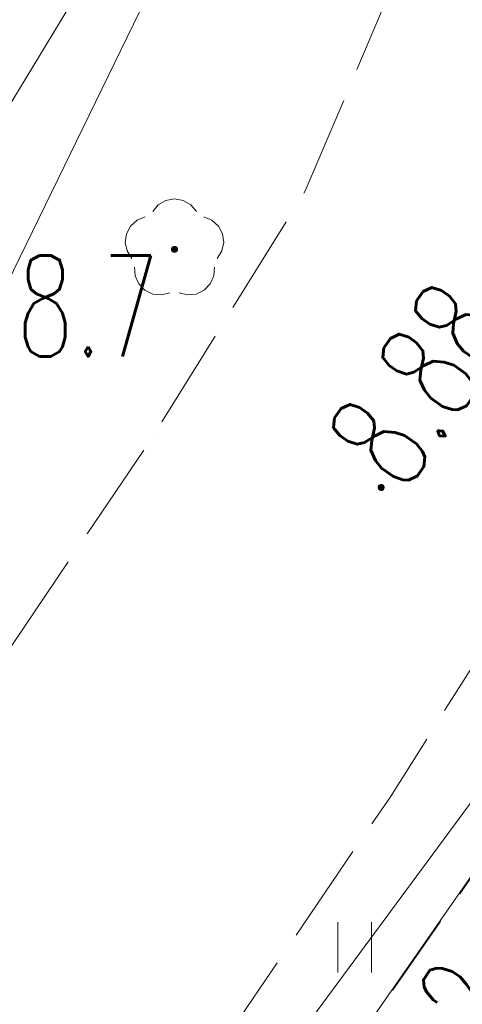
# Model space of a CAD drawing. Header units: millimetres. Extents: x -367306 to 168495, y -187323 to 82034.
# Tile 55 of 170: x 40640 to 47214, y -151441 to -136815. Entities that reach past the tile are written whole.
import ezdxf

# ---------------------------------------------------------------- set-up
doc = ezdxf.new("R2010")
doc.units = ezdxf.units.MM
doc.header["$MEASUREMENT"] = 0
doc.linetypes.add('L_0_05', pattern=[1750, 1250, -500])
doc.linetypes.add('L_0_06', pattern=[2000, 1500, -500])
for name, color, linetype, lineweight in [('Nowe_OTKC_Nr_pióra__9', 7, 'Continuous', 13), ('Nowe_OTKJ_Nr_pióra__8', 7, 'Continuous', 13), ('Nowe_OTKJ_Nr_pióra__9', 7, 'Continuous', 13), ('Nowe_OTRN_O_Nr_pióra__8', 7, 'Continuous', 13), ('Nowe_OTRS_Nr_pióra__7', 7, 'Continuous', 13), ('Nowe_OTRS_Nr_pióra__8', 7, 'Continuous', 13), ('Nowe_OTRS_Nr_pióra__9', 7, 'Continuous', 13), ('Nowe_OTRS_O_Nr_pióra__8', 7, 'Continuous', 13), ('Nowe_OTZL_Nr_pióra__8', 7, 'Continuous', 13), ('Nowe_OTZL_Nr_pióra__9', 7, 'Continuous', 13), ('Nowe_OTZT_Nr_pióra__8', 7, 'Continuous', 13), ('Nowe_OTZT_Nr_pióra__9', 7, 'Continuous', 13), ('Nowe_SUEP_Nr_pióra__9', 7, 'Continuous', 13), ('Nowe_SUKP_Nr_pióra__9', 7, 'Continuous', 13), ('Nowe_SUTP_Nr_pióra__9', 7, 'Continuous', 13), ('Nowe_SUWP_Nr_pióra__9', 7, 'Continuous', 13)]:
    doc.layers.add(name, color=color, linetype=linetype, lineweight=lineweight)
doc.layers.add('Nowe_OTZL_Nr_pióra__94', color=7, linetype='Continuous', lineweight=13, true_color=0xe4ad2c)
doc.styles.add('STYL_AUTOMATYCZNY_3', font='Simplex.shx')

msp = doc.modelspace()

# ---------------------------------------------------------------- hatches: boundary and pattern name
at = {"layer": 'Nowe_OTRS_Nr_pióra__7', "linetype": 'Continuous', "lineweight": 13}
msp.add_hatch(color=7, dxfattribs=at).paths.add_polyline_path([(45964.8, -143762.9), (45966.3, -143774.5), (45970.8, -143785.4), (45978, -143794.7), (45987.3, -143801.9), (45998.1, -143806.4), (46009.8, -143807.9), (46021.4, -143806.4), (46032.3, -143801.9), (46041.6, -143794.7), (46048.8, -143785.4), (46053.3, -143774.5), (46054.8, -143762.9), (46053.3, -143751.2), (46048.8, -143740.4), (46041.6, -143731.1), (46032.3, -143723.9), (46021.4, -143719.4), (46009.8, -143717.9), (45998.1, -143719.4), (45987.3, -143723.9), (45978, -143731.1), (45970.8, -143740.4), (45966.3, -143751.2)])
at = {"layer": 'Nowe_OTZL_Nr_pióra__94', "linetype": 'Continuous', "lineweight": 13, "true_color": 0xe4ad2c}
msp.add_hatch(color=42, dxfattribs=at).paths.add_polyline_path([(42939.2, -140271.5), (42953.1, -140269.3), (42965.6, -140262.9), (42975.6, -140253), (42982, -140240.4), (42984.2, -140226.5), (42982, -140212.6), (42975.6, -140200.1), (42965.6, -140190.1), (42953.1, -140183.7), (42939.2, -140181.5), (42925.3, -140183.7), (42912.7, -140190.1), (42902.8, -140200.1), (42896.4, -140212.6), (42894.2, -140226.5), (42896.4, -140240.4), (42902.8, -140253), (42912.7, -140262.9), (42925.3, -140269.3)])

# ---------------------------------------------------------------- linework, layer by layer
at = {"layer": 'Nowe_OTKC_Nr_pióra__9', "color": 7, "linetype": 'L_0_05', "lineweight": 13, "flags": 128}
msp.add_lwpolyline([(29691.4, -171973.5), (31211.5, -172814.9), (51341.6, -143793), (52142.4, -142155.9), (52906.4, -140593.9), (53486.9, -139407.2), (53771.2, -138732.7), (54607.8, -136747.3), (56471, -132326.2), (60342.8, -123030.6), (61478.3, -120208.2), (61548.6, -120033.3), (61230, -118999.7), (59763.9, -118137.3)], dxfattribs=at)
at = {"layer": 'Nowe_OTKJ_Nr_pióra__8', "color": 7, "linetype": 'Continuous', "lineweight": 13}
for p, q in [((44882, -139357.8), (44882.1, -139357.8)), ((42612.1, -143016.9), (42612.2, -143016.9)), ((46145.3, -148356.4), (46145.3, -148356.4))]:
    msp.add_line(p, q, dxfattribs=at)
at = {"layer": 'Nowe_OTKJ_Nr_pióra__9', "color": 7, "linetype": 'L_0_06', "lineweight": 13, "flags": 128}
msp.add_lwpolyline([(21472.8, -182936.3), (26882.7, -175776), (28540.7, -173581.5), (29691.4, -171973.5), (37465.7, -161109.1), (46145.3, -148356.4), (49972.2, -142287.6), (51641.5, -139022.6), (53138.9, -135757.7), (54527.5, -132715.9), (57342.3, -125022.1), (59763.9, -118137.3), (62318.9, -110873.1), (64720.1, -102390.1), (67644.1, -92101.9), (70126.7, -83617.2), (71230.4, -82306.4), (71874.3, -82536.4), (72338.2, -77200.1), (72304.6, -73825.8), (73717.2, -67166.3), (75064.8, -60878), (76317.6, -57755.4), (77397.9, -53052), (77381.6, -52943), (77241.6, -52403), (78911.6, -42093), (79431.6, -38873), (80221.6, -34063), (81181.6, -27813), (82081.6, -22403), (82421.6, -20413), (82891.6, -18473), (83461.6, -16453), (84951.6, -11803), (87421.6, -4163), (88041.6, -2283), (88671.6, -343), (89391.6, 1647), (92221.6, 8227), (93441.6, 10997), (94021.6, 12247), (97931.6, 20357), (100791.6, 26227), (101921.6, 28457), (103521.6, 31152.6), (96697.7, 32981.9), (95391.6, 30567), (93491.6, 27337), (90361.6, 21997), (89811.6, 21167), (89081.6, 20527), (88161.6, 20167), (87161.6, 20187), (86281.6, 20637), (85621.6, 21407), (85231.6, 22277), (85021.6, 23177), (84401.6, 27727), (83761.6, 32287), (83361.6, 35117), (83368.6, 36520.8), (82801.7, 36698.3), (75439, 38653.3), (75901.6, 36127), (76431.6, 32237), (76931.6, 28187), (78631.6, 15207), (78671.6, 13957), (78451.6, 6997), (78251.6, 2937), (77991.6, 1957), (77531.6, 1027), (77141.6, -3223), (77561.6, -4543), (77401.6, -6673), (76791.6, -11613), (75671.6, -19553), (74091.6, -29323), (72161.6, -41063), (70331.6, -51773), (67307.1, -65408.9), (64955.9, -76300.2), (60888.5, -93538.3), (58023.6, -105195.3), (54440.5, -115996.9), (49439.1, -128605.1), (44882, -139357.8), (42612.1, -143016.9), (35958.2, -152858.9), (27306.8, -165115.4), (15023.6, -181821.2)], close=True, dxfattribs=at)
at = {"layer": 'Nowe_OTRS_Nr_pióra__8', "color": 7, "linetype": 'Continuous', "lineweight": 13}
for p, q in [((45964.8, -143762.9), (45964.8, -143762.9)), ((45966.3, -143751.2), (45966.4, -143751.2)), ((45970.8, -143740.4), (45970.9, -143740.4)), ((45978, -143731.1), (45978, -143731.1)), ((45987.3, -143723.9), (45987.3, -143723.9)), ((45998.1, -143719.4), (45998.2, -143719.4)), ((46009.8, -143717.9), (46009.8, -143717.9)), ((46021.4, -143719.4), (46021.5, -143719.4)), ((46032.3, -143723.9), (46032.3, -143723.9)), ((46041.6, -143731.1), (46041.7, -143731.1)), ((46048.8, -143740.4), (46048.8, -143740.4)), ((46053.3, -143751.2), (46053.3, -143751.2)), ((46054.8, -143762.9), (46054.8, -143762.9)), ((45966.3, -143774.5), (45966.4, -143774.5)), ((45970.8, -143785.4), (45970.9, -143785.4)), ((45978, -143794.7), (45978, -143794.7)), ((45987.3, -143801.9), (45987.3, -143801.9)), ((45998.1, -143806.4), (45998.2, -143806.4)), ((46009.8, -143807.9), (46009.8, -143807.9)), ((46021.4, -143806.4), (46021.5, -143806.4)), ((46032.3, -143801.9), (46032.3, -143801.9)), ((46041.6, -143794.7), (46041.7, -143794.7)), ((46048.8, -143785.4), (46048.8, -143785.4)), ((46053.3, -143774.5), (46053.3, -143774.5))]:
    msp.add_line(p, q, dxfattribs=at)
at = {"layer": 'Nowe_OTRS_Nr_pióra__9', "color": 7, "linetype": 'Continuous', "lineweight": 13, "flags": 128}
msp.add_lwpolyline([(45964.8, -143762.9), (45966.3, -143774.5), (45970.8, -143785.4), (45978, -143794.7), (45987.3, -143801.9), (45998.1, -143806.4), (46009.8, -143807.9), (46021.4, -143806.4), (46032.3, -143801.9), (46041.6, -143794.7), (46048.8, -143785.4), (46053.3, -143774.5), (46054.8, -143762.9), (46053.3, -143751.2), (46048.8, -143740.4), (46041.6, -143731.1), (46032.3, -143723.9), (46021.4, -143719.4), (46009.8, -143717.9), (45998.1, -143719.4), (45987.3, -143723.9), (45978, -143731.1), (45970.8, -143740.4), (45966.3, -143751.2)], close=True, dxfattribs=at)
at = {"layer": 'Nowe_OTZL_Nr_pióra__8', "color": 7, "linetype": 'Continuous', "lineweight": 13}
for p, q in [((42811.2, -139499), (42811.3, -139499)), ((42939.2, -139476.5), (42939.2, -139476.5)), ((43067.2, -139499), (43067.2, -139499)), ((42614.9, -139663.2), (42615, -139663.2)), ((42698.6, -139563.9), (42698.7, -139563.9)), ((43179.8, -139563.9), (43179.8, -139563.9)), ((43263.5, -139663.2), (43263.5, -139663.2)), ((42383.3, -139793), (42383.3, -139793)), ((42503.6, -139744.1), (42503.7, -139744.1)), ((43374.8, -139744.1), (43374.8, -139744.1)), ((43495.1, -139793), (43495.2, -139793)), ((42286.9, -139880), (42286.9, -139880)), ((43591.5, -139880), (43591.6, -139880)), ((42225.9, -139994.8), (42226, -139994.8)), ((43652.5, -139994.8), (43652.5, -139994.8)), ((42207.8, -140123.4), (42207.8, -140123.4)), ((42234.6, -140250.5), (42234.7, -140250.5)), ((42894.2, -140226.5), (42894.2, -140226.5)), ((42896.4, -140212.6), (42896.5, -140212.6)), ((42896.4, -140240.4), (42896.5, -140240.4)), ((42902.8, -140200.1), (42902.8, -140200.1)), ((42902.8, -140253), (42902.8, -140253)), ((42912.7, -140190.1), (42912.8, -140190.1)), ((42912.7, -140262.9), (42912.8, -140262.9)), ((42925.3, -140183.7), (42925.3, -140183.7)), ((42939.2, -140181.5), (42939.2, -140181.5)), ((42953.1, -140183.7), (42953.2, -140183.7)), ((42965.6, -140190.1), (42965.7, -140190.1)), ((42965.6, -140262.9), (42965.7, -140262.9)), ((42975.6, -140200.1), (42975.7, -140200.1)), ((42975.6, -140253), (42975.7, -140253)), ((42982, -140212.6), (42982, -140212.6)), ((42982, -140240.4), (42982, -140240.4)), ((42984.2, -140226.5), (42984.2, -140226.5)), ((43643.8, -140250.5), (43643.8, -140250.5)), ((43670.6, -140123.4), (43670.7, -140123.4)), ((42303.2, -140360.9), (42303.3, -140360.9)), ((42925.3, -140269.3), (42925.3, -140269.3)), ((42939.2, -140271.5), (42939.2, -140271.5)), ((42953.1, -140269.3), (42953.2, -140269.3)), ((43575.2, -140360.9), (43575.2, -140360.9)), ((42345.7, -140491.7), (42345.8, -140491.7)), ((43532.7, -140491.7), (43532.7, -140491.7)), ((42355.1, -140621.3), (42355.1, -140621.3)), ((43523.3, -140621.3), (43523.4, -140621.3)), ((42408.1, -140739.9), (42408.1, -140739.9)), ((42498.4, -140833.3), (42498.4, -140833.3)), ((43380, -140833.3), (43380.1, -140833.3)), ((43470.3, -140739.9), (43470.4, -140739.9)), ((42615.1, -140890.3), (42615.2, -140890.3)), ((42744.3, -140904.1), (42744.3, -140904.1)), ((42870.4, -140872.9), (42870.5, -140872.9)), ((43008, -140872.9), (43008, -140872.9)), ((43134.1, -140904.1), (43134.2, -140904.1)), ((43263.3, -140890.3), (43263.3, -140890.3))]:
    msp.add_line(p, q, dxfattribs=at)
at = {"layer": 'Nowe_OTZL_Nr_pióra__9', "color": 7, "linetype": 'Continuous', "lineweight": 13, "flags": 128}
for points in [[(42614.9, -139663.2), (42698.6, -139563.9), (42811.2, -139499), (42939.2, -139476.5), (43067.2, -139499), (43179.8, -139563.9), (43263.5, -139663.2)], [(42303.2, -140360.9), (42234.6, -140250.5), (42207.8, -140123.4), (42225.9, -139994.8), (42286.9, -139880), (42383.3, -139793), (42503.6, -139744.1)], [(43374.8, -139744.1), (43495.1, -139793), (43591.5, -139880), (43652.5, -139994.8), (43670.6, -140123.4), (43643.8, -140250.5), (43575.2, -140360.9)], [(42870.4, -140872.9), (42744.3, -140904.1), (42615.1, -140890.3), (42498.4, -140833.3), (42408.1, -140739.9), (42355.1, -140621.3), (42345.7, -140491.7)], [(43532.7, -140491.7), (43523.3, -140621.3), (43470.3, -140739.9), (43380, -140833.3), (43263.3, -140890.3), (43134.1, -140904.1), (43008, -140872.9)]]:
    msp.add_lwpolyline(points, dxfattribs=at)
msp.add_lwpolyline([(42939.2, -140271.5), (42953.1, -140269.3), (42965.6, -140262.9), (42975.6, -140253), (42982, -140240.4), (42984.2, -140226.5), (42982, -140212.6), (42975.6, -140200.1), (42965.6, -140190.1), (42953.1, -140183.7), (42939.2, -140181.5), (42925.3, -140183.7), (42912.7, -140190.1), (42902.8, -140200.1), (42896.4, -140212.6), (42894.2, -140226.5), (42896.4, -140240.4), (42902.8, -140253), (42912.7, -140262.9), (42925.3, -140269.3)], close=True, dxfattribs=at)
at = {"layer": 'Nowe_OTZT_Nr_pióra__8', "color": 7, "linetype": 'Continuous', "lineweight": 13}
for p, q in [((45363.4, -150218.7), (45363.4, -150218.7)), ((45863.4, -150218.7), (45863.4, -150218.7)), ((45363.4, -150968.7), (45363.4, -150968.7)), ((45863.4, -150968.7), (45863.4, -150968.7))]:
    msp.add_line(p, q, dxfattribs=at)
at = {"layer": 'Nowe_OTZT_Nr_pióra__9', "color": 7, "linetype": 'L_0_05', "lineweight": 13, "flags": 128}
msp.add_lwpolyline([(29691.4, -171973.5), (31211.5, -172814.9), (49010.9, -147141.5), (51341.6, -143793), (52142.4, -142155.9), (52906.4, -140593.9), (53486.9, -139407.2), (53771.2, -138732.7), (54607.8, -136747.3), (56471, -132326.2), (59382.9, -125416.3), (60342.8, -123030.6), (61548.6, -120033.3), (61230, -118999.7), (59763.9, -118137.3)], dxfattribs=at)
at = {"layer": 'Nowe_OTZT_Nr_pióra__9', "color": 7, "linetype": 'Continuous', "lineweight": 13, "flags": 128}
for points in [[(45363.4, -150218.7), (45363.4, -150968.7)], [(45863.4, -150968.7), (45863.4, -150218.7)]]:
    msp.add_lwpolyline(points, dxfattribs=at)
at = {"layer": 'Nowe_SUEP_Nr_pióra__9', "color": 7, "linetype": 'Continuous', "lineweight": 13, "flags": 128}
msp.add_lwpolyline([(62920.2, 48206.4), (62831.6, 47947), (64461.6, 46657), (69081.6, 39547), (69851.6, 3557), (70051.6, -5533), (64801.6, -60783), (61861.6, -74133), (55161.6, -100453), (52561.6, -111263), (44341.6, -132743), (40451.6, -140733), (22601.6, -168733), (12586.7, -181399.8)], dxfattribs=at)
msp.add_lwpolyline([(62920.2, 48206.4), (62831.6, 47947), (64461.6, 46657), (69081.6, 39547), (69851.6, 3557), (70051.6, -5533), (64801.6, -60783), (61861.6, -74133), (55161.6, -100453), (52561.6, -111263), (44341.6, -132743), (40451.6, -140733), (22601.6, -168733), (12586.7, -181399.8)], dxfattribs=at)
at = {"layer": 'Nowe_SUKP_Nr_pióra__9', "color": 7, "linetype": 'Continuous', "lineweight": 13, "flags": 128}
msp.add_lwpolyline([(26261.6, -179403), (27895.9, -177134.1), (34779.7, -167577.2), (34991.6, -167283), (35179.2, -167013.6), (51132.8, -144093.1), (51341.6, -143793), (51466.7, -143519), (61921.6, -120613), (67151.6, -111503), (67222.1, -111230), (73432.4, -87188.4), (73521.6, -86843), (78791.6, -64273)], dxfattribs=at)
at = {"layer": 'Nowe_SUTP_Nr_pióra__9', "color": 7, "linetype": 'Continuous', "lineweight": 13, "flags": 128}
msp.add_lwpolyline([(11260.8, -181170.5), (16471.5, -174238.1), (19452.2, -170500.6), (24891.1, -162266.2), (29035.7, -155831.5), (34734.6, -147071.3), (39643.6, -139478), (42120.7, -135387.3), (44075.2, -130796.6), (48468.4, -121012.6), (49975.2, -117491.8), (52488.8, -110783.5), (54097.4, -103354.7), (55499.7, -97979.2), (58559.3, -88146.5), (61218.6, -78617.5), (63969.7, -68926.2), (66235.8, -61361.1), (67905.1, -55003.6), (70185.2, -46428.6), (72414.4, -45841.4)], dxfattribs=at)
at = {"layer": 'Nowe_SUWP_Nr_pióra__9', "color": 7, "linetype": 'Continuous', "lineweight": 13, "flags": 128}
msp.add_lwpolyline([(22596.5, -183130.6), (22911.6, -182663), (28221.6, -174793), (34051.6, -166673), (44121.6, -152803), (47321.6, -148473), (48901.6, -145873), (51231.6, -142103), (53121.6, -138453), (54821.6, -135583), (55341.6, -134343)], dxfattribs=at)

# ---------------------------------------------------------------- texts
at = {"layer": 'Nowe_OTRN_O_Nr_pióra__8', "color": 7, "linetype": 'Continuous', "lineweight": 13, "insert": (40594.8, -141815.3), "char_height": 1500, "attachment_point": 7, "style": 'STYL_AUTOMATYCZNY_3'}
msp.add_mtext('\\A1;{\\W0.660000x;\\pql;\\FSimplex.shx;8.7}', dxfattribs=at)
at = {"layer": 'Nowe_OTRN_O_Nr_pióra__8', "color": 7, "linetype": 'Continuous', "lineweight": 13, "insert": (46993.5, -153249.2), "char_height": 1500, "attachment_point": 7, "rotation": 56.4, "style": 'STYL_AUTOMATYCZNY_3'}
msp.add_mtext('\\A1;{\\W0.660000x;\\pql;\\FSimplex.shx;9.2}', dxfattribs=at)
at = {"layer": 'Nowe_OTRS_O_Nr_pióra__8', "color": 7, "linetype": 'Continuous', "lineweight": 13, "insert": (46351.8, -143869.2), "char_height": 1500, "attachment_point": 7, "rotation": 55, "style": 'STYL_AUTOMATYCZNY_3'}
msp.add_mtext('\\A1;{\\W0.660000x;\\pql;\\FSimplex.shx;8.88}', dxfattribs=at)

doc.saveas('drawing.dxf')
